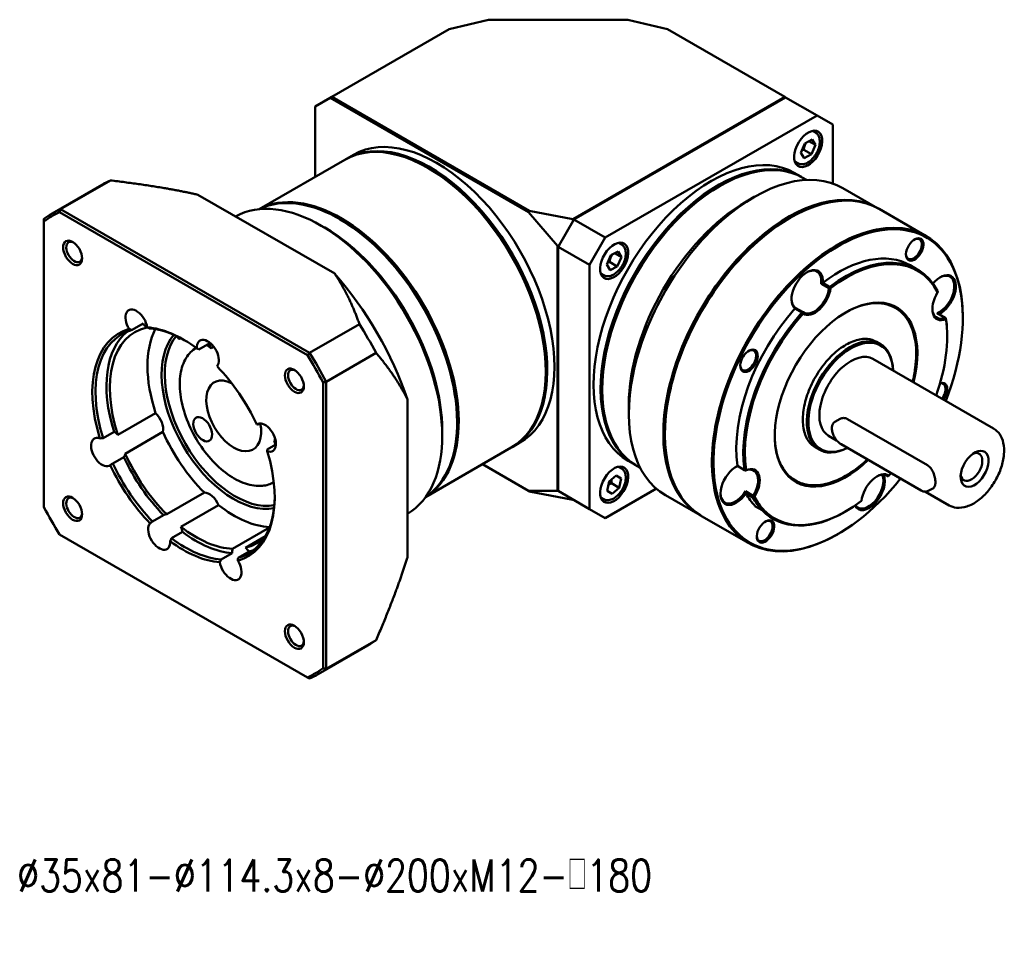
# Model space of a CAD drawing. Header units: inches. Extents: x 55 to 1027, y 13 to 695.
# Tile 2 of 3: x 587 to 864, y 114 to 377. Entities that reach past the tile are written whole.
import ezdxf

# ---------------------------------------------------------------- set-up
doc = ezdxf.new("R2010")
doc.units = ezdxf.units.IN
doc.header["$LTSCALE"] = 25
doc.header["$MEASUREMENT"] = 0
doc.linetypes.add('实线', pattern=[0])
doc.layers.add('1轮廓实线层', color=7, linetype='Continuous')
doc.layers.add('6文字层', color=3, linetype='Continuous')
doc.layers.add('可见 (ISO)', color=7, linetype='实线', lineweight=50)
doc.styles.add('PC_TEXTSTYLE', font='isocp.shx', dxfattribs={"width": 0.8, "bigfont": 'HZFS.SHX'})
doc.styles.add('TH_GBDIM', font='romans.shx', dxfattribs={"width": 0.8, "bigfont": 'gbcbig.shx'})

# ---------------------------------------------------------------- blocks, each defined once
blk = doc.blocks.new('B-GPESR160-DANJIE')
at = {"layer": '可见 (ISO)', "ltscale": 1.31579}
for p, q in [((275.73, 337.92), (293.52, 342.18)), ((293.52, 342.18), (356.32, 342.18)), ((356.32, 342.18), (374.1, 337.92)), ((222.74, 307.33), (275.73, 337.92)), ((374.1, 337.92), (427.09, 307.33)), ((215.32, 303.04), (222.03, 306.92)), ((222.74, 307.33), (222.03, 306.92)), ((222.03, 306.92), (311.48, 255.28)), ((311.84, 255.89), (222.74, 307.33)), ((427.09, 307.33), (331.46, 252.11)), ((331.99, 252.01), (427.45, 307.13)), ((427.45, 307.13), (427.09, 307.33)), ((427.09, 307.33), (427.2, 306.98)), ((427.45, 307.13), (441.59, 298.96)), ((215.32, 271.25), (215.32, 303.04)), ((441.59, 298.96), (346.13, 243.85)), ((441.59, 298.96), (448.66, 294.88)), ((448.66, 268.3), (448.66, 294.88)), ((440.9, 291.24), (439.55, 292.02)), ((434.35, 282.16), (436.09, 286.36)), ((436.09, 286.36), (439.35, 288.1)), ((437.93, 287.34), (440.87, 285.64)), ((440.87, 285.64), (439.13, 281.45)), ((439.35, 288.1), (440.87, 285.64)), ((232.62, 281.24), (229.43, 279.4)), ((435.87, 279.71), (434.35, 282.16)), ((435.6, 283.49), (439.13, 281.45)), ((439.13, 281.45), (435.87, 279.71)), ((228.73, 279), (190.06, 256.67)), ((432.9, 277.38), (431.55, 278.16)), ((266.58, 275.08), (266.23, 275.28)), ((431.36, 273.08), (434.54, 271.24)), ((119.11, 267.67), (96.63, 254.69)), ((122.99, 269.64), (100.5, 256.65)), ((397.4, 266.91), (397.75, 267.12)), ((435.25, 270.83), (436.89, 269.89)), ((224.08, 227.6), (162.43, 263.19)), ((409.77, 260.18), (413.3, 262.22)), ((468.86, 257.2), (453.3, 266.18)), ((100.06, 255.28), (211.78, 190.78)), ((212.75, 191.85), (100.5, 256.65)), ((311.48, 255.28), (311.84, 255.89)), ((324.56, 240.17), (311.48, 255.28)), ((311.84, 255.89), (331.46, 252.11)), ((490.78, 244.54), (469.57, 256.79)), ((92.99, 252.32), (92.99, 251.19)), ((92.99, 122.19), (92.99, 251.19)), ((219.56, 248.34), (217.79, 249.36)), ((226.63, 252.01), (226.28, 252.22)), ((331.63, 251.4), (325.27, 240.38)), ((331.46, 252.11), (331.63, 251.4)), ((331.99, 252.01), (331.63, 251.4)), ((346.13, 243.85), (331.99, 252.01)), ((429.21, 252.62), (429.57, 252.83)), ((219.57, 248.34), (219.56, 248.34)), ((325.27, 240.38), (324.56, 240.17)), ((324.56, 240.17), (324.56, 129.54)), ((325.27, 240.38), (324.92, 239.76)), ((324.92, 239.76), (339.06, 231.6)), ((324.92, 129.54), (324.92, 239.76)), ((339.06, 231.6), (346.13, 243.85)), ((353.4, 240.72), (352.05, 241.5)), ((346.85, 231.77), (348.68, 235.95)), ((348.68, 235.95), (351.94, 237.56)), ((350.32, 236.76), (353.37, 235)), ((351.94, 237.56), (353.37, 235)), ((339.06, 231.6), (339.06, 121.37)), ((348.28, 229.2), (346.85, 231.77)), ((348, 232.86), (351.54, 230.82)), ((353.37, 235), (351.54, 230.82)), ((486.82, 229.51), (483.64, 231.35)), ((345.4, 226.86), (344.05, 227.65)), ((351.54, 230.82), (348.28, 229.2)), ((443.43, 223.01), (446.96, 220.97)), ((444.16, 223.5), (444.18, 223.51)), ((447.36, 221.66), (444.16, 223.5)), ((431.6, 211.82), (431.6, 211.83)), ((431.6, 211.83), (434.79, 209.99)), ((435.34, 210.17), (431.81, 212.21)), ((476.89, 212.15), (476.82, 212.19)), ((495.81, 209.75), (499.34, 207.7)), ((499.75, 207.49), (496.56, 209.33)), ((137.67, 205.05), (132.72, 202.19)), ((235.24, 204.83), (212.75, 191.85)), ((507.35, 207.51), (507.35, 207.92)), ((139.55, 203.43), (139.33, 203.3)), ((167.72, 196.2), (162.77, 193.34)), ((470.19, 195.81), (468.35, 196.87)), ((500.28, 199.35), (500.28, 199.76)), ((169.59, 194.58), (168.4, 193.89)), ((242.75, 191.81), (220.26, 178.83)), ((521.24, 157.68), (466.79, 189.11)), ((319.26, 183.83), (319.26, 183.43)), ((218.85, 178.52), (218.85, 49.53)), ((220.26, 49.22), (220.26, 178.83)), ((344.72, 175.67), (344.72, 175.26)), ((256.89, 99.58), (256.89, 170.76)), ((126.36, 154.9), (143.33, 164.69)), ((356.74, 168.32), (356.74, 164.24)), ((189.97, 159.99), (189.21, 159.55)), ((190.24, 160), (190.25, 160.02)), ((279.31, 160.77), (279.31, 160.36)), ((451.99, 162.07), (449.69, 160.74)), ((455.32, 161.96), (491.38, 141.14)), ((119.63, 153.34), (124.58, 156.19)), ((146.64, 156.15), (129.67, 146.36)), ((272.6, 156.49), (272.6, 156.48)), ((272.6, 156.48), (272.6, 154.44)), ((196.79, 152.35), (197.37, 152.69)), ((307.62, 151.34), (304.43, 149.5)), ((373, 155.26), (373, 154.85)), ((450.43, 152.37), (446.79, 154.47)), ((193.62, 148.2), (197.6, 150.5)), ((303.73, 149.09), (265.06, 126.77)), ((442.69, 148.18), (440.85, 149.24)), ((452.44, 150.62), (488.5, 129.8)), ((128.99, 144.84), (124.04, 141.98)), ((356.36, 143.17), (359.54, 141.34)), ((311.48, 129.54), (290.67, 141.55)), ((353.4, 139.68), (352.05, 140.47)), ((360.25, 140.93), (361.89, 139.98)), ((405.69, 140.8), (405.7, 140.8)), ((408.89, 138.95), (405.69, 140.8)), ((346.94, 129.59), (347.83, 133.73)), ((347.83, 133.73), (350.99, 136.49)), ((350.95, 136.45), (353.27, 135.11)), ((350.99, 136.49), (353.27, 135.11)), ((353.27, 135.11), (352.39, 130.97)), ((431.89, 134.21), (431.82, 134.25)), ((473.29, 136.27), (472.83, 136.54)), ((148.35, 119.03), (165.32, 128.83)), ((311.48, 129.54), (324.56, 129.54)), ((311.84, 129.33), (311.48, 129.54)), ((331.46, 125.56), (311.84, 129.33)), ((324.56, 129.54), (325.27, 129.33)), ((339.06, 121.37), (324.92, 129.54)), ((346.13, 117.29), (369.15, 130.58)), ((349.23, 128.21), (346.94, 129.59)), ((348.85, 133.01), (352.39, 130.97)), ((352.39, 130.97), (349.23, 128.21)), ((412.83, 127.36), (409.29, 129.4)), ((501.24, 123.04), (490.56, 129.2)), ((494.05, 130.85), (491.75, 129.53)), ((331.63, 125.66), (331.46, 125.56)), ((345.4, 125.83), (344.05, 126.61)), ((388.86, 118.63), (373.3, 127.62)), ((409.53, 128.48), (409.52, 128.49)), ((409.52, 128.49), (412.71, 126.65)), ((171.72, 123.15), (154.75, 113.36)), ((346.13, 117.29), (339.06, 121.37)), ((416.83, 120.87), (413.6, 122.74)), ((454.67, 120.35), (454.32, 120.15)), ((141.97, 115.74), (146.92, 118.6)), ((410.78, 105.98), (389.57, 118.23)), ((155.43, 111.05), (150.48, 108.19)), ((178.08, 103.43), (194.64, 112.99)), ((211.78, 45.44), (100.06, 109.94)), ((192.84, 109.15), (183.82, 103.94)), ((451.14, 110.15), (450.78, 109.94)), ((185.48, 102.2), (180.53, 99.34)), ((172.89, 98.66), (177.84, 101.52)), ((242.75, 62.2), (220.26, 49.22)), ((239.11, 59.83), (216.63, 46.84)), ((212.75, 44.88), (211.78, 45.44))]:
    blk.add_line(p, q, dxfattribs=at)
at = {"layer": '可见 (ISO)', "ltscale": 1.31579, "extrusion": (0, 0, -1)}
for centre, major_axis, ratio, start_param, end_param in [((270.12, 216.29), (-37.5, 64.95), 0.57735, 0, 3.141593), ((437.61, 283.9), (4.5, 7.79), 0.57735, 4.963906, 11.247091), ((266.23, 214.04), (-37.5, 64.95), 0.57735, 0, 3.141593), ((393.86, 208.12), (-37.5, -64.95), 0.57735, 0, 3.141593), ((397.75, 205.88), (-37.5, -64.95), 0.57735, 0, 3.141593), ((179.11, 163.75), (-60, 103.92), 0.57735, 0, 0.062664), ((226.28, 190.98), (-37.5, 64.95), 0.57735, 0.036783, 3.104809), ((397.4, 206.08), (37.25, 64.52), 0.57735, 3.926991, 5.497787), ((429.57, 187.51), (-40, -69.28), 0.57735, 0, 3.141593), ((409.77, 198.94), (37.5, 64.95), 0.57735, 3.926991, 5.497787), ((155.92, 150.36), (-59.5, 103.06), 0.57735, 6.223692, 6.342679), ((1094.8, 47.57), (612.08, 1060.15), 0.816497, 4.450037, 4.451233), ((451.14, 175.06), (-39.75, -68.85), 0.57735, 4.973342, 10.74127), ((219.57, 187.11), (37.5, -64.95), 0.57735, 3.908937, 5.515841), ((429.21, 187.71), (39.75, 68.85), 0.57735, 3.926991, 5.497787), ((219.56, 187.1), (37.5, -64.96), 0.57735, 3.926991, 5.497787), ((106.63, 237.37), (2.53, -4.38), 0.57735, 5.592406, 10.115557), ((350.11, 233.38), (4.5, 7.79), 0.57735, 4.963906, 11.247091), ((485.28, 238.71), (2.53, 4.38), 0.57735, 5.546114, 10.161849), ((454.67, 173.02), (32.25, 55.86), 0.57735, 5.343939, 6.631608), ((436.78, 220.3), (4.75, 8.23), 0.57735, 5.523768, 7.214175), ((496.78, 217.98), (4.75, 8.23), 0.57735, 5.523768, 8.784972), ((440.32, 218.25), (-4.75, -8.23), 0.57735, 4.072583, 6.332168), ((504.01, 179.99), (-5.44, 43.62), 0.167381, 5.848018, 5.857525), ((436.78, 220.3), (-4.75, -8.23), 0.57735, 0.048983, 0.759417), ((134.7, 205.03), (-3.5, 6.06), 0.57735, 4.649995, 8.439975), ((454.67, 173.02), (32.25, 55.86), 0.57735, 3.773143, 5.060812), ((473.3, 222.6), (-15.54, 41.12), 0.912104, 4.740626, 4.750132), ((500.32, 215.94), (-4.75, -8.23), 0.57735, 5.643379, 7.042602), ((140.36, 208.3), (-3.5, 6.06), 0.57735, 4.13686, 4.50091), ((179.11, 163.75), (60, -103.92), 0.57735, 4.649725, 4.775053), ((454.67, 173.02), (-32.25, -55.86), 0.57735, 3.773143, 4.397114), ((156.63, 150.77), (-28.58, 49.49), 0.57735, 5.083427, 6.435747), ((161.57, 153.62), (-28.57, 49.49), 0.57735, 5.083427, 6.196467), ((178.55, 163.42), (-27.5, 47.63), 0.57735, 5.059495, 5.92716), ((156.63, 150.77), (-28.57, 49.49), 0.57735, 0.371038, 0.776687), ((179.25, 163.83), (22.5, -38.97), 0.57735, 0.199426, 2.942166), ((166.9, 191.34), (-3.5, 6.06), 0.57735, 5.435393, 9.225373), ((172.56, 194.6), (-3.5, 6.06), 0.57735, 4.922258, 5.286308), ((456.79, 171.79), (-13.5, -23.38), 0.57735, 5.575196, 10.161402), ((410.56, 188.49), (2.53, 4.38), 0.57735, 5.546114, 10.161849), ((456.79, 171.79), (-10, -17.32), 0.57735, 0, 3.141593), ((155.92, 150.36), (59.5, -103.06), 0.57735, 4.652896, 4.771882), ((206.63, 179.63), (2.53, -4.38), 0.57735, 5.592406, 10.115557), ((178.55, 163.42), (8.75, -15.16), 0.57735, 5.24819, 10.130391), ((536.34, -786.8), (1224.16, 0), 0.816497, 4.450037, 4.451233), ((496.01, 173.52), (2.53, 4.38), 0.57735, 5.79569, 8.074891), ((141.8, 160.14), (3.5, -6.06), 0.57735, 4.24072, 5.707656), ((164.57, 157.39), (-3, 5.2), 0.57735, 5.462761, 11.745946), ((192.66, 153.64), (-3.5, 6.06), 0.57735, 6.220791, 10.010771), ((193.39, 171.99), (-8.75, 15.16), 0.57735, 4.15479, 4.186755), ((124.83, 150.34), (3.5, -6.06), 0.57735, 3.87667, 4.24072), ((178.55, 163.42), (-27.5, 47.63), 0.57735, 4.274096, 4.888882), ((119.18, 147.08), (3.5, -6.06), 0.57735, 6.220791, 10.010771), ((198.32, 156.91), (-3.5, 6.06), 0.57735, 4.082549, 4.24072), ((511.24, 140.36), (3.46, 5.99), 0.57735, 5.633562, 10.074402), ((124.83, 150.34), (3.5, -6.06), 0.57735, 5.707656, 6.071707), ((161.57, 153.62), (-28.57, 49.49), 0.57735, 4.298028, 4.86495), ((156.63, 150.77), (-28.57, 49.49), 0.57735, 4.298028, 4.86495), ((350.11, 132.35), (4.5, 7.79), 0.57735, 4.963906, 11.247091), ((404.78, 132.54), (4.75, 8.23), 0.57735, 5.523768, 5.64081), ((408.32, 130.5), (4.75, 8.23), 0.57735, 5.643379, 7.902965), ((464.78, 130.23), (4.75, 8.23), 0.57735, 0.381337, 3.413817), ((468.32, 128.19), (4.75, 8.23), 0.57735, 5.523768, 6.332168), ((454.67, 173.02), (-32.25, -55.86), 0.57735, 5.03601, 5.060812), ((167.56, 122.44), (-3.5, 6.06), 0.57735, 0.313729, 1.780666), ((404.78, 132.54), (-4.75, -8.23), 0.57735, 4.761372, 7.042602), ((106.63, 121.9), (2.53, -4.38), 0.57735, 5.592406, 10.115557), ((156.63, 150.77), (28.57, -49.49), 0.57735, 5.506498, 6.435747), ((421.05, 156.97), (-43.78, -4), 0.685473, 4.951331, 4.960837), ((454.67, 173.02), (-32.25, -55.86), 0.57735, 5.343939, 6.631608), ((454.67, 173.02), (-32.25, -55.86), 0.57735, 0.164753, 0.348423), ((155.92, 150.36), (-59.5, 103.06), 0.57735, 4.652896, 4.771882), ((178.55, 163.42), (27.5, -47.63), 0.57735, 0.356025, 0.961891), ((150.59, 112.64), (-3.5, 6.06), 0.57735, 6.232865, 6.596915), ((418, 111.47), (2.53, 4.38), 0.57735, 5.546114, 10.161849), ((144.94, 109.38), (3.5, -6.06), 0.57735, 5.435393, 9.225373), ((150.59, 112.64), (3.5, -6.06), 0.57735, 4.922258, 5.286308), ((161.57, 153.62), (28.57, -49.49), 0.57735, 0.371038, 0.937959), ((156.63, 150.77), (28.58, -49.49), 0.57735, 0.371038, 0.937959), ((182.79, 98.95), (-3.5, 6.06), 0.57735, 5.447467, 5.811517), ((182.79, 98.95), (3.5, -6.06), 0.57735, 4.13686, 4.50091), ((161.57, 153.62), (28.57, -49.49), 0.57735, 0.086718, 0.152561), ((177.13, 95.68), (3.5, -6.06), 0.57735, 4.649995, 8.439975), ((206.63, 64.16), (2.53, -4.38), 0.57735, 5.592406, 10.115557), ((179.11, 163.75), (60, -103.92), 0.57735, 6.220521, 6.283185), ((155.92, 150.36), (59.5, -103.06), 0.57735, 6.223692, 6.342679)]:
    blk.add_ellipse(centre, major_axis=major_axis, ratio=ratio, start_param=start_param, end_param=end_param, dxfattribs=at)
at = {"layer": '可见 (ISO)', "ltscale": 1.31579}
for centre, major_axis, ratio, start_param, end_param in [((266.93, 214.45), (37.5, -64.95), 0.57735, 6.273757, 9.434206), ((397.04, 206.29), (37.5, 64.95), 0.57735, 6.273757, 9.434206), ((413.3, 196.9), (40, 69.28), 0.57735, 0, 3.141593), ((266.58, 214.25), (-37.25, 64.52), 0.57735, 3.926991, 5.497787), ((226.98, 191.39), (37.5, -64.95), 0.57735, 0.015815, 3.125778), ((217.79, 186.08), (38.75, -67.12), 0.57735, 0.009032, 3.132561), ((428.86, 187.92), (40, 69.28), 0.57735, 6.274346, 9.433617), ((450.78, 175.26), (40, 69.28), 0.57735, 5.497787, 10.210176), ((156.63, 150.77), (-60, 103.92), 0.57735, 6.220521, 6.345849), ((226.63, 191.18), (-37.25, 64.52), 0.57735, 3.926991, 5.497787), ((219.56, 187.1), (-37.5, 64.95), 0.57735, 3.926904, 5.497874), ((219.57, 187.11), (-37.49, 64.94), 0.57735, 3.926991, 5.497787), ((485.64, 238.51), (2.78, 4.81), 0.57735, 4.460872, 10.744057), ((105.92, 236.96), (-3.03, 5.24), 0.57735, 3.962017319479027, 10.24520262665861), ((451.14, 175.06), (32.5, 56.29), 0.57735, 0, 0.937201), ((454.32, 173.22), (32.5, 56.29), 0.57735, 5.936577, 7.220617), ((193.25, 171.91), (-50, 86.6), 0.57735, 4.378018, 5.04676), ((437.14, 220.09), (5, 8.66), 0.57735, 5.417512, 9.310479), ((497.14, 217.78), (5, 8.66), 0.57735, 3.848088, 7.551631), ((440.67, 218.05), (-5, -8.66), 0.57735, 6.220616, 8.507374), ((430.47, 182.82), (-15.54, 41.12), 0.912104, 5.452617, 5.462123), ((500.67, 215.74), (-5, -8.66), 0.57735, 4.64982, 6.936578), ((454.67, 173.02), (22.75, 39.4), 0.57735, 5.167498, 10.52792), ((454.32, 173.22), (22.5, 38.97), 0.57735, 0, 0.779858), ((451.14, 175.06), (-32.5, -56.29), 0.57735, 4.366012, 5.64959), ((454.32, 173.22), (-32.5, -56.29), 0.57735, 4.36578, 5.649821), ((490.97, 221.92), (-5.44, 43.62), 0.167381, 4.345224, 4.354731), ((454.32, 173.22), (32.5, 56.29), 0.57735, 5.497787, 5.649821), ((155.92, 150.36), (-29.08, 50.36), 0.57735, 6.135743, 7.477826), ((161.57, 153.62), (-27.5, 47.63), 0.57735, 6.106692, 7.506876), ((155.92, 150.36), (-29.07, 50.36), 0.57735, 5.350344, 5.907029), ((178.55, 163.42), (-23, 39.84), 0.57735, 0.192562, 2.94903), ((456.44, 171.99), (13.75, 23.82), 0.57735, 5.526729, 10.153751), ((161.57, 153.62), (-27.5, 47.63), 0.57735, 5.321294, 5.37421), ((-465.47, 948.39), (612.08, 1060.15), 0.816497, 4.450037, 4.451233), ((156.63, 150.77), (-60, 103.92), 0.57735, 4.649725, 4.775053), ((410.92, 188.28), (2.78, 4.81), 0.57735, 4.460872, 10.744057), ((155.92, 150.36), (-29.07, 50.36), 0.57735, 4.564946, 5.121631), ((205.92, 179.23), (-3.03, 5.24), 0.57735, 3.962017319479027, 10.24520262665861), ((496.37, 173.31), (2.78, 4.81), 0.57735, 4.511656, 6.881496), ((161.57, 153.62), (-27.5, 47.63), 0.57735, 4.326097, 4.365283), ((454.32, 173.22), (-22.5, -38.97), 0.57735, 5.503327, 6.283185), ((155.92, 150.36), (29.08, -50.36), 0.57735, 6.135743, 7.477826), ((512.65, 139.54), (4.46, 7.72), 0.57735, 4.460872, 10.744057), ((161.57, 153.62), (27.5, -47.63), 0.57735, 4.535896, 5.150682), ((155.92, 150.36), (29.07, -50.36), 0.57735, 4.564946, 5.121631), ((405.13, 132.33), (-5, -8.66), 0.57735, 3.846716, 7.739682), ((434.08, 115.04), (-43.78, -4), 0.685473, 5.241912, 5.251418), ((408.67, 130.29), (5, 8.66), 0.57735, 4.64982, 6.936578), ((468.67, 127.98), (5, 8.66), 0.57735, 6.220616, 8.507374), ((465.13, 130.02), (-5, -8.66), 0.57735, 5.930312, 9.018926), ((451.75, 114.36), (-32.94, -29.11), 0.05925, 3.920958, 3.930464), ((105.92, 121.49), (-3.03, 5.24), 0.57735, 3.962017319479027, 10.24520262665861), ((451.14, 175.06), (-32.5, -56.29), 0.57735, 5.936808, 6.113424), ((454.32, 173.22), (-32.5, -56.29), 0.57735, 5.936577, 6.11477), ((454.32, 173.22), (-32.5, -56.29), 0.57735, 6.11477, 7.068583), ((418.36, 111.27), (2.78, 4.81), 0.57735, 4.460872, 10.744057), ((161.57, 153.62), (27.5, -47.63), 0.57735, 5.321294, 5.93608), ((155.92, 150.36), (29.07, -50.36), 0.57735, 5.350344, 5.907029), ((161.57, 153.62), (27.5, -47.63), 0.57735, 6.106692, 6.414999), ((205.92, 63.76), (-3.03, 5.24), 0.57735, 3.962017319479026, 10.24520262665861), ((156.63, 150.77), (60, -103.92), 0.57735, 6.220521, 6.345849), ((536.34, 1014.85), (1224.16, 0), 0.816497, 4.450037, 4.451233)]:
    blk.add_ellipse(centre, major_axis=major_axis, ratio=ratio, start_param=start_param, end_param=end_param, dxfattribs=at)
for points, knots in [([(440.9, 291.24), (441.34, 290.99), (441.71, 290.64), (442.32, 289.78), (442.54, 289.25), (442.84, 288.03), (442.88, 287.33), (442.78, 285.83), (442.61, 285.03), (442.1, 283.44), (441.76, 282.66), (440.92, 281.17), (440.43, 280.47), (439.34, 279.21), (438.75, 278.65), (437.5, 277.74), (436.84, 277.39), (435.52, 276.96), (434.86, 276.87), (433.76, 277), (433.31, 277.15), (432.9, 277.38)], [4.460924, 4.460924, 4.460924, 4.460924, 4.720893, 4.720893, 5.005338, 5.005338, 5.332822, 5.332822, 5.674288, 5.674288, 6.013056, 6.013056, 6.349945, 6.349945, 6.688344, 6.688344, 7.029782, 7.029782, 7.360025, 7.360025, 7.602517, 7.602517, 7.602517, 7.602517]), ([(353.4, 240.72), (353.84, 240.47), (354.21, 240.12), (354.82, 239.26), (355.04, 238.73), (355.34, 237.52), (355.38, 236.81), (355.28, 235.31), (355.11, 234.51), (354.6, 232.93), (354.26, 232.14), (353.42, 230.65), (352.93, 229.95), (351.84, 228.69), (351.25, 228.14), (350, 227.22), (349.34, 226.87), (348.02, 226.44), (347.36, 226.35), (346.26, 226.49), (345.81, 226.63), (345.4, 226.86)], [4.460924, 4.460924, 4.460924, 4.460924, 4.720893, 4.720893, 5.005338, 5.005338, 5.332822, 5.332822, 5.674288, 5.674288, 6.013056, 6.013056, 6.349945, 6.349945, 6.688344, 6.688344, 7.029782, 7.029782, 7.360025, 7.360025, 7.602517, 7.602517, 7.602517, 7.602517]), ([(476.89, 212.15), (479.29, 210.76), (481.3, 208.72), (484.39, 203.51), (485.44, 200.34), (486.47, 193.17), (486.44, 189.17), (485.6, 182.94), (485.2, 180.87), (484.68, 178.78)], [4.460924, 4.460924, 4.460924, 4.460924, 4.775359, 4.775359, 5.0937, 5.0937, 5.414976, 5.414976, 5.569484, 5.569484, 5.569484, 5.569484]), ([(154.98, 198.34), (154.95, 198.33), (154.91, 198.32), (154.3, 198.17), (153.86, 198.19), (153.35, 198.49), (153.26, 198.78), (153.37, 199.16)], [-2.5104611, -2.5104611, -2.5104611, -2.5104611, -2.4919302, -2.4919302, -2.1739278, -2.1739278, -1.8437549, -1.8437549, -1.8437549, -1.8437549]), ([(440.85, 149.24), (439.38, 150.09), (438.15, 151.35), (436.3, 154.56), (435.68, 156.51), (435.09, 160.91), (435.12, 163.35), (435.85, 168.48), (436.55, 171.17), (438.52, 176.52), (439.8, 179.19), (442.82, 184.21), (444.56, 186.58), (448.33, 190.77), (450.35, 192.59), (454.46, 195.52), (456.55, 196.62), (460.6, 198), (462.56, 198.27), (465.81, 197.98), (467.16, 197.56), (468.35, 196.87)], [1.319331, 1.319331, 1.319331, 1.319331, 1.64168, 1.64168, 1.962291, 1.962291, 2.281749, 2.281749, 2.601161, 2.601161, 2.920678, 2.920678, 3.240231, 3.240231, 3.559731, 3.559731, 3.879125, 3.879125, 4.198673, 4.198673, 4.460924, 4.460924, 4.460924, 4.460924]), ([(161.64, 194.07), (159.82, 193), (158.28, 191.45), (155.86, 187.5), (155, 185.06), (154.11, 179.52), (154.1, 176.4), (154.92, 169.84), (155.76, 166.41), (158.21, 159.57), (159.81, 156.17), (163.61, 149.75), (165.81, 146.73), (170.58, 141.35), (173.16, 139), (178.46, 135.21), (181.18, 133.77), (186.49, 131.98), (189.08, 131.63), (193.34, 132.04), (195.08, 132.58), (196.64, 133.45)], [5.492448, 5.492448, 5.492448, 5.492448, 5.789149, 5.789149, 6.103063, 6.103063, 6.426882, 6.426882, 6.751609, 6.751609, 7.075524, 7.075524, 7.399117, 7.399117, 7.72311, 7.72311, 8.047906, 8.047906, 8.371202, 8.371202, 8.621543, 8.621543, 8.621543, 8.621543]), ([(449.69, 160.74), (449.37, 160.55), (449.09, 160.29), (448.65, 159.63), (448.49, 159.22), (448.3, 158.29), (448.28, 157.76), (448.39, 156.63), (448.52, 156.04), (448.92, 154.86), (449.18, 154.27), (449.82, 153.16), (450.19, 152.64), (451.01, 151.71), (451.45, 151.29), (452.09, 150.84), (452.26, 150.72), (452.44, 150.62)], [5.486199, 5.486199, 5.486199, 5.486199, 5.762383, 5.762383, 6.060352, 6.060352, 6.388356, 6.388356, 6.722553, 6.722553, 7.054578, 7.054578, 7.385485, 7.385485, 7.717473, 7.717473, 7.842393, 7.842393, 7.842393, 7.842393]), ([(451.99, 162.07), (452.45, 162.33), (453.01, 162.48), (454.18, 162.45), (454.79, 162.27), (455.32, 161.96)], [-0.4551327, -0.4551327, -0.4551327, -0.4551327, -0.2275664, -0.2275664, 0, 0, 0, 0]), ([(521.24, 157.68), (522.32, 157.05), (523.24, 156.18), (524.74, 153.99), (525.28, 152.66), (525.96, 149.59), (526.05, 147.81), (525.73, 144.05), (525.3, 142.06), (523.99, 138.12), (523.11, 136.16), (521, 132.46), (519.77, 130.71), (517.05, 127.58), (515.57, 126.2), (512.46, 123.95), (510.84, 123.09), (507.61, 122.02), (506.01, 121.81), (503.33, 122.12), (502.22, 122.47), (501.24, 123.04)], [4.460924, 4.460924, 4.460924, 4.460924, 4.730244, 4.730244, 5.022832, 5.022832, 5.351046, 5.351046, 5.688167, 5.688167, 6.022829, 6.022829, 6.356082, 6.356082, 6.690598, 6.690598, 7.027665, 7.027665, 7.356802, 7.356802, 7.602517, 7.602517, 7.602517, 7.602517]), ([(464.3, 143.77), (462.35, 141.93), (460.34, 140.27), (454.92, 136.4), (451.47, 134.58), (444.77, 132.32), (441.52, 131.87), (436.12, 132.37), (433.87, 133.06), (431.89, 134.21)], [6.50672, 6.50672, 6.50672, 6.50672, 6.699955, 6.699955, 7.021439, 7.021439, 7.342516, 7.342516, 7.602517, 7.602517, 7.602517, 7.602517]), ([(353.4, 139.68), (353.84, 139.43), (354.21, 139.08), (354.82, 138.22), (355.04, 137.7), (355.34, 136.48), (355.38, 135.77), (355.28, 134.27), (355.11, 133.47), (354.6, 131.89), (354.26, 131.1), (353.42, 129.62), (352.93, 128.92), (351.84, 127.66), (351.25, 127.1), (350, 126.19), (349.34, 125.84), (348.02, 125.4), (347.36, 125.32), (346.26, 125.45), (345.81, 125.59), (345.4, 125.83)], [4.460924, 4.460924, 4.460924, 4.460924, 4.720893, 4.720893, 5.005338, 5.005338, 5.332822, 5.332822, 5.674288, 5.674288, 6.013056, 6.013056, 6.349945, 6.349945, 6.688344, 6.688344, 7.029782, 7.029782, 7.360025, 7.360025, 7.602517, 7.602517, 7.602517, 7.602517]), ([(491.38, 141.14), (491.92, 140.83), (492.46, 140.36), (493.37, 139.18), (493.76, 138.48), (494.35, 137.09), (494.59, 136.3), (494.9, 134.77), (494.98, 134.03), (494.98, 132.8), (494.9, 132.22), (494.59, 131.33), (494.35, 131.02), (494.05, 130.85)], [-3.640519, -3.640519, -3.640519, -3.640519, -3.412953, -3.412953, -3.185387, -3.185387, -2.957888, -2.957888, -2.730389, -2.730389, -2.502891, -2.502891, -2.275392, -2.275392, -2.275392, -2.275392]), ([(488.5, 129.8), (488.73, 129.67), (488.95, 129.56), (489.4, 129.38), (489.63, 129.31), (490.08, 129.22), (490.3, 129.2), (490.74, 129.2), (490.96, 129.23), (491.37, 129.34), (491.57, 129.42), (491.75, 129.53)], [1.559208, 1.559208, 1.559208, 1.559208, 1.7162876, 1.7162876, 1.8733673, 1.8733673, 2.0304469, 2.0304469, 2.1875265, 2.1875265, 2.3446062, 2.3446062, 2.3446062, 2.3446062])]:
    blk.add_open_spline(points, degree=3, knots=knots, dxfattribs=at)
for points, weights in [([(435.6, 283.49), (435.91, 285.32), (436.68, 286.67)], [1, 1.11546180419, 1.05857219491]), ([(434.79, 283.23), (435.16, 283.36), (435.6, 283.49)], [1.04674917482, 1.0286984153, 1]), ([(122.99, 269.64), (145.92, 266.94), (162.43, 263.19)], [1.02700998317, 1.02709237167, 1]), ([(348, 232.86), (348.37, 234.8), (349.28, 236.25)], [1, 1.12402801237, 1.04918214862]), ([(347.23, 232.64), (347.59, 232.75), (348, 232.86)], [1.04491130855, 1.02725872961, 1]), ([(224.08, 227.6), (230.56, 218.07), (235.24, 204.83)], [1, 1.02709237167, 1.02700998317]), ([(443.43, 223.01), (443.78, 223.25), (444.16, 223.5)], [1, 1.0058991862, 1.01013866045]), ([(446.96, 220.97), (447.14, 221.09), (447.33, 221.22)], [1.10723755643, 1.09986452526, 1.09206457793]), ([(447.33, 221.22), (447.34, 221.44), (447.36, 221.66)], [1.00001024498, 1.00000977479, 1]), ([(495.92, 219.79), (495.98, 219.56), (496.04, 219.34)], [1, 1.0000097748, 1.00001024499]), ([(431.6, 211.83), (431.7, 212.03), (431.81, 212.21)], [1.01013866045, 1.0058991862, 1]), ([(434.79, 209.99), (435.01, 209.99), (435.23, 209.98)], [1, 1.0000097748, 1.00001024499]), ([(435.23, 209.98), (435.29, 210.08), (435.34, 210.17)], [1.0921259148, 1.09992630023, 1.10729974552]), ([(495.81, 209.75), (496.17, 209.55), (496.56, 209.33)], [1, 1.0058991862, 1.01013866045]), ([(499.34, 207.7), (499.53, 207.6), (499.72, 207.5)], [1.0997395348, 1.09241643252, 1.08466930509]), ([(499.72, 207.5), (499.73, 207.49), (499.75, 207.49)], [1.00001024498, 1.00000977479, 1]), ([(242.75, 191.81), (251.88, 181.15), (256.89, 170.76)], [1.02700998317, 1.02709237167, 1]), ([(409.26, 138.75), (409.07, 138.85), (408.89, 138.95)], [1.00001024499, 1.0000097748, 1]), ([(409.29, 138.73), (409.27, 138.74), (409.26, 138.75)], [1.09873804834, 1.0914216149, 1.08368154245]), ([(348.85, 133.01), (348.84, 133.95), (348.95, 134.71)], [1, 1.05717905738, 1.07209007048]), ([(473.74, 136.26), (473.51, 136.27), (473.29, 136.27)], [1.09151028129, 1.09930626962, 1.10667555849]), ([(347.49, 132.15), (348.07, 132.58), (348.85, 133.01)], [1.07017203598, 1.05378677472, 1]), ([(409.52, 128.49), (409.39, 128.96), (409.29, 129.4)], [1.01013866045, 1.0058991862, 1]), ([(412.71, 126.65), (412.82, 126.78), (412.94, 126.9)], [1, 1.0000097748, 1.00001024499]), ([(412.94, 126.9), (412.88, 127.13), (412.83, 127.36)], [1.08396292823, 1.09170501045, 1.09902334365]), ([(256.89, 99.58), (251.88, 83.41), (242.75, 62.2)], [1, 1.02709237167, 1.02700998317])]:
    blk.add_rational_spline(points, weights, degree=2, dxfattribs=at)
for points in [[(131.43, 202.64), (131.85, 202.48), (132.28, 202.33), (132.72, 202.19)], [(140.36, 202.87), (140.11, 203.03), (139.84, 203.2), (139.56, 203.36)], [(161.96, 193.83), (162.21, 193.68), (162.48, 193.52), (162.77, 193.34)], [(188.95, 159.56), (189.03, 159.58), (189.11, 159.58), (189.21, 159.55)], [(119.63, 153.34), (119.15, 153.33), (118.67, 153.3), (118.2, 153.24)], [(193.62, 148.2), (193.63, 147.93), (193.64, 147.69), (193.64, 147.47)], [(122.89, 141.15), (123.28, 141.41), (123.67, 141.68), (124.04, 141.98)], [(141.97, 115.74), (141.57, 115.49), (141.18, 115.21), (140.81, 114.92)], [(149.88, 106.88), (150.1, 107.31), (150.3, 107.74), (150.48, 108.19)], [(172.89, 98.66), (172.67, 98.23), (172.47, 97.79), (172.28, 97.35)], [(180.41, 98.08), (180.46, 98.5), (180.5, 98.93), (180.53, 99.34)]]:
    blk.add_open_spline(points, degree=3, dxfattribs=at)
blk = doc.blocks.new('1421421421423')
at = {"layer": '6文字层', "insert": (31.11, 46.47), "char_height": 3.5, "attachment_point": 1, "style": 'PC_TEXTSTYLE'}
blk.add_mtext_dynamic_manual_height_columns('\\pi71.731;3倍额定扭矩', width=160.4545, gutter_width=25, heights=[0], dxfattribs=at)

msp = doc.modelspace()

# ---------------------------------------------------------------- block references
at = {"xscale": 0.625, "yscale": 0.625, "zscale": 0.625}
msp.add_blockref('B-GPESR160-DANJIE', (535.706, 162.667), dxfattribs=at)
at = {"layer": '1轮廓实线层', "xscale": 2.704, "yscale": 2.704, "zscale": 2.704}
msp.add_blockref('1421421421423', (-5.1, -1.02), dxfattribs=at)

# ---------------------------------------------------------------- texts
at = {"layer": '6文字层', "insert": (586.296, 139.687), "char_height": 9, "attachment_point": 1, "style": 'TH_GBDIM'}
msp.add_mtext_dynamic_manual_height_columns('%%C35x81-%%C114.3x8-%%C200xM12-□180', width=220.57927, gutter_width=25, heights=[0], dxfattribs=at)

doc.saveas('drawing.dxf')
